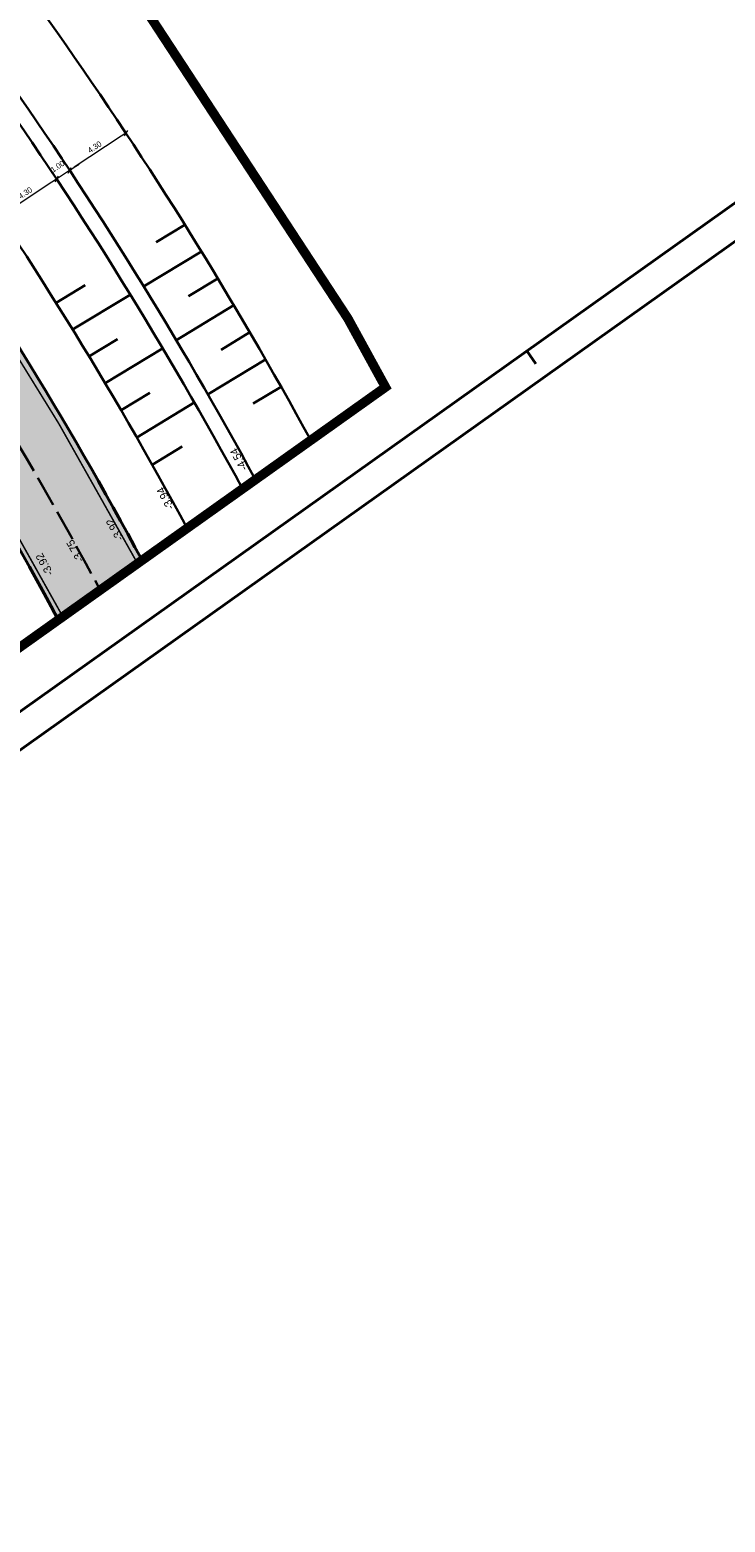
# Model space of a CAD drawing. Header units: metres. Extents: x 148316 to 148653, y 486436 to 486744.
# Tile 11 of 110: x 148483 to 148528, y 486436 to 486532. Entities that reach past the tile are written whole.
import ezdxf

# ---------------------------------------------------------------- set-up
doc = ezdxf.new("R2010")
doc.units = ezdxf.units.M
doc.header["$MEASUREMENT"] = 0
for name, pattern in [('3-3 (0.10)', [6, -3, 3]), ('assen', [2.5, 2, -0.5]), ('bladgr', [6.12, 4, -0.66, 0.07, -0.66, 0.07, -0.66])]:
    doc.linetypes.add(name, pattern=pattern)
doc.layers.get('Defpoints').update_dxf_attribs({"color": 253, "lineweight": 13})
for name, color, linetype, lineweight in [('BWR-alg-assenplan', 92, 'assen', 30), ('BWR-nieuw-belijning-3-3 streep dik 100', 51, '3-3 (0.10)', 0), ('WVB-alg-bladgrens', 2, 'bladgr', 53), ('WVB-alg-onderhoek', 7, 'Continuous', 30), ('WVB-alg-werkgrens', 6, 'Continuous', 53), ('WVB-dim-terr-maatvoering 018', 7, 'Continuous', 13), ('WVB-pen-dik 025', 1, 'Continuous', 30), ('WVB-pen-dik 035', 1, 'Continuous', 40), ('WVB-raster-20%', 254, 'Continuous', 30), ('WVB-tekst-dik 025', 1, 'Continuous', 30)]:
    doc.layers.add(name, color=color, linetype=linetype, lineweight=lineweight)
doc.styles.add('1 200   0.18', font='WORKING.shx', dxfattribs={"height": 0.36})
doc.styles.add('1 200   0.25', font='WORKING.shx', dxfattribs={"height": 0.5})
doc.dimstyles.new('TER 1 200', dxfattribs={"dimtxt": 0.36, "dimasz": 0.36, "dimexe": 0.18, "dimexo": 0.0625, "dimgap": 0.18, "dimtad": 1, "dimzin": 0, "dimdsep": 46, "dimtxsty": '1 200   0.18', "dimblk": 'TerminatorOpen_0.5', "dimcen": 0, "dimse1": 1, "dimse2": 1, "dimclrd": 256, "dimclre": 256, "dimclrt": 7, "dimazin": 0, "dimtfac": 1, "dimtdec": 0, "dimtmove": 1, "dimatfit": 1, "dimldrblk": 'TerminatorOpen_0.5', "dimfxl": 0.18, "dimfxlon": 1, "dimfrac": 2, "dimtolj": 1, "dimtzin": 0, "dimlwd": -1, "dimlwe": -1, "dimarcsym": 0})

# ---------------------------------------------------------------- blocks, each defined once
blk = doc.blocks.new('_Oblique_0.5')
at = {"color": 0, "linetype": 'ByBlock', "lineweight": -2}
for p, q in [((0, 0), (-1, 0)), ((0.5, 0.25), (-0.5, -0.25))]:
    blk.add_line(p, q, dxfattribs=at)
blk = doc.blocks.new('*D95')
at = {"layer": 'Defpoints', "color": 0, "lineweight": 40, "transparency": 16777216}
for p in [(148489.925, 486524.5), (148485.967, 486522.689), (148486.274, 486522.226)]:
    blk.add_point(p, dxfattribs=at)
at = {"layer": 'WVB-dim-terr-maatvoering 018', "transparency": 16777216}
for p, q in [((148489.25, 486524.866), (148486.267, 486522.888)), ((148489.65, 486524.915), (148489.451, 486525.215)), ((148486.066, 486522.539), (148485.867, 486522.839))]:
    blk.add_line(p, q, dxfattribs=at)
at = {"layer": 'WVB-dim-terr-maatvoering 018', "transparency": 16777216, "xscale": 0.36, "yscale": 0.36, "zscale": 0.36}
for p, rotation in [((148489.551, 486525.065), 33.54311262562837), ((148485.967, 486522.689), 213.5431126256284)]:
    blk.add_blockref('_Oblique_0.5', p, dxfattribs=dict(at, rotation=rotation))
at = {"layer": 'WVB-dim-terr-maatvoering 018', "color": 7, "transparency": 16777216, "insert": (148487.56, 486524.177), "char_height": 0.36, "attachment_point": 5, "rotation": 33.54311, "style": '1 200   0.18'}
blk.add_mtext('\\A1;\\C7;4.30', dxfattribs=at)
blk = doc.blocks.new('TerminatorOpen_0.5')
at = {"color": 0, "linetype": 'ByBlock', "lineweight": -2}
for q in [(-1, 0.25), (-1, 0), (-1, -0.25)]:
    blk.add_line((0, 0), q, dxfattribs=at)
blk = doc.blocks.new('*D84')
at = {"layer": 'Defpoints', "color": 0, "lineweight": 40, "transparency": 16777216}
for p in [(148485.133, 486522.137), (148486.274, 486522.226), (148485.439, 486521.676)]:
    blk.add_point(p, dxfattribs=at)
at = {"layer": 'WVB-dim-terr-maatvoering 018', "transparency": 16777216}
for p, q in [((148485.967, 486522.689), (148485.133, 486522.137)), ((148486.066, 486522.539), (148485.867, 486522.839)), ((148486.267, 486522.888), (148486.567, 486523.087)), ((148484.833, 486521.938), (148484.533, 486521.739)), ((148485.233, 486521.987), (148485.034, 486522.287))]:
    blk.add_line(p, q, dxfattribs=at)
at = {"layer": 'WVB-dim-terr-maatvoering 018', "transparency": 16777216, "xscale": 0.36, "yscale": 0.36, "zscale": 0.36}
for p, rotation in [((148485.967, 486522.689), 213.5431126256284), ((148485.133, 486522.137), 33.54311262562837)]:
    blk.add_blockref('_Oblique_0.5', p, dxfattribs=dict(at, rotation=rotation))
at = {"layer": 'WVB-dim-terr-maatvoering 018', "color": 7, "transparency": 16777216, "insert": (148485.202, 486522.938), "char_height": 0.36, "attachment_point": 5, "rotation": 33.54311, "style": '1 200   0.18'}
blk.add_mtext('\\A1;\\C7;1.00', dxfattribs=at)
blk = doc.blocks.new('*D85')
at = {"layer": 'Defpoints', "color": 0, "lineweight": 40, "transparency": 16777216}
for p in [(148485.439, 486521.676), (148481.55, 486519.761), (148481.837, 486519.327)]:
    blk.add_point(p, dxfattribs=at)
at = {"layer": 'WVB-dim-terr-maatvoering 018', "transparency": 16777216}
for p, q in [((148484.833, 486521.938), (148481.85, 486519.96)), ((148485.233, 486521.987), (148485.034, 486522.287)), ((148481.649, 486519.611), (148481.45, 486519.911))]:
    blk.add_line(p, q, dxfattribs=at)
at = {"layer": 'WVB-dim-terr-maatvoering 018', "transparency": 16777216, "xscale": 0.36, "yscale": 0.36, "zscale": 0.36}
for p, rotation in [((148485.133, 486522.137), 33.54311262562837), ((148481.55, 486519.761), 213.5431126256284)]:
    blk.add_blockref('_Oblique_0.5', p, dxfattribs=dict(at, rotation=rotation))
at = {"layer": 'WVB-dim-terr-maatvoering 018', "color": 7, "transparency": 16777216, "insert": (148483.143, 486521.249), "char_height": 0.36, "attachment_point": 5, "rotation": 33.54311, "style": '1 200   0.18'}
blk.add_mtext('\\A1;\\C7;4.30', dxfattribs=at)

msp = doc.modelspace()

# ---------------------------------------------------------------- hatches: boundary and pattern name
at = {"layer": 'WVB-raster-20%', "linetype": 'Continuous'}
h = msp.add_hatch(color=256, dxfattribs=at)
h.paths.add_polyline_path([(148485.248, 486494.021), (148490.587, 486497.821, 0.030294), (148474.48, 486523.909), (148466.48, 486535.266, -0.024922), (148463.817, 486539.477), (148455.152, 486554.824, 0.02492), (148452.49, 486559.034), (148447.955, 486565.488, -0.226941), (148446.256, 486575.707, 0.040806), (148446.774, 486578.262, -0.05017), (148447.425, 486581.193), (148424.83, 486565.13, -0.034377), (148426.441, 486564.782, 0.037758), (148428.803, 486564.288, -0.200125), (148438.79, 486558.496), (148443.102, 486552.391, 0.024922), (148446.17, 486548.467), (148449.667, 486544.426), (148443.713, 486541.953, -0.35161), (148426.884, 486546.838), (148415.726, 486562.733), (148412.047, 486560.142), (148425.048, 486541.621, 0.352097), (148442.501, 486536.571), (148445.29, 486537.735, -0.351633), (148459.723, 486533.572), (148469.166, 486520.165, -0.031129)])
h.paths.add_polyline_path([(148441.898, 486567.124), (148450.11, 486555.467, -0.024922), (148450.908, 486554.203), (148453.036, 486550.436, -0.904988), (148451.409, 486549.29), (148448.577, 486552.562, -0.024922), (148447.657, 486553.739), (148439.445, 486565.396, -0.422856), (148439.711, 486566.806, 0.014709), (148440.481, 486567.348, -0.422856)], flags=16)

# ---------------------------------------------------------------- linework, layer by layer
at = {"layer": 'BWR-alg-assenplan', "extrusion": (0, 0, -1)}
msp.add_arc((-148267.441, 486378.065), 250, 144.83825, 151.87325, dxfattribs=at)
at = {"layer": 'BWR-nieuw-belijning-3-3 streep dik 100', "color": 7, "linetype": '3-3 (0.10)', "lineweight": 0, "const_width": 0.1, "flags": 128}
for points in [[(148474.194, 486523.707, -0.030337), (148490.299, 486497.617)], [(148469.452, 486520.367, -0.031083), (148485.535, 486494.226)]]:
    msp.add_lwpolyline(points, format="xyb", dxfattribs=at)
at = {"layer": 'WVB-alg-bladgrens', "linetype": 'bladgr'}
msp.add_line((148413.773, 486443.15), (148504.651, 486507.831), dxfattribs=at)
at = {"layer": 'WVB-alg-onderhoek', "lineweight": 40}
msp.add_line((148413.612, 486436.479), (148653.138, 486606.958), dxfattribs=at)
at = {"layer": 'WVB-alg-onderhoek', "lineweight": 40, "flags": 128}
msp.add_lwpolyline([(148415.711, 486440.428), (148650.349, 486607.428), (148555.136, 486741.204), (148320.498, 486574.204)], close=True, dxfattribs=at)
msp.add_lwpolyline([(148515.106, 486511.171), (148515.686, 486510.356)], dxfattribs=at)
at = {"layer": 'WVB-alg-werkgrens', "const_width": 0.6, "flags": 128}
msp.add_lwpolyline([(148397.936, 486549.438), (148405.482, 486505.39), (148415.064, 486470.684), (148423.293, 486449.926), (148506.104, 486508.865), (148503.707, 486513.24), (148481.942, 486546.496), (148467.069, 486571.104), (148465.646, 486580.023), (148463.023, 486584.396), (148459.628, 486589.156), (148467.816, 486596.834), (148463.424, 486603.18), (148478.017, 486613.277), (148497.467, 486632.243), (148554.728, 486672.795)], dxfattribs=at)
at = {"layer": 'WVB-pen-dik 025', "lineweight": 30}
for p, q in [((148477.189, 486542.811), (148485.19, 486531.453)), ((148493.317, 486519.211), (148491.492, 486518.105)), ((148494.371, 486517.511), (148490.686, 486515.277)), ((148485.107, 486514.234), (148486.967, 486515.361)), ((148495.411, 486515.803), (148493.546, 486514.672)), ((148486.161, 486512.534), (148489.831, 486514.759)), ((148496.439, 486514.088), (148492.744, 486511.847)), ((148497.454, 486512.364), (148495.619, 486511.252)), ((148487.202, 486510.827), (148489.013, 486511.925)), ((148488.23, 486509.111), (148491.889, 486511.329)), ((148498.456, 486510.633), (148494.802, 486508.417)), ((148489.244, 486507.387), (148491.087, 486508.504)), ((148499.446, 486508.894), (148497.666, 486507.815)), ((148490.245, 486505.655), (148493.947, 486507.899)), ((148491.232, 486503.914), (148493.141, 486505.072))]:
    msp.add_line(p, q, dxfattribs=at)
at = {"layer": 'WVB-pen-dik 025', "lineweight": 30, "extrusion": (0, 0, -1)}
for radius, end in [(266.35, 151.42205), (261.05, 151.56208), (262.05, 151.53522), (256.75, 151.67996)]:
    msp.add_arc((-148267.441, 486378.065), radius, 144.83825, end, dxfattribs=at)
at = {"layer": 'WVB-pen-dik 035', "extrusion": (0, 0, -1)}
for radius, end in [(253.25, 151.77889), (246.75, 151.97013)]:
    msp.add_arc((-148267.441, 486378.065), radius, 144.83825, end, dxfattribs=at)

# ---------------------------------------------------------------- texts
at = {"layer": 'WVB-tekst-dik 025', "linetype": 'Continuous', "char_height": 0.5, "attachment_point": 7, "line_spacing_factor": 0.6, "style": '1 200   0.25'}
for s, insert, rotation in [('-4.54', (148497.336, 486503.694), 118.42268), ('-3.94', (148492.656, 486501.212), 118.42268), ('-3.92', (148489.439, 486499.236), 119.36153), ('-3.75', (148486.921, 486497.868), 119.36153), ('-3.92', (148484.962, 486497.008), 119.36153)]:
    msp.add_mtext(s, dxfattribs=dict(at, insert=insert, rotation=rotation))

# ---------------------------------------------------------------- dimensions: what is measured, and where the dimension line sits
at = {"layer": 'WVB-dim-terr-maatvoering 018'}
for base, p1, p2, picture, middle in [((148485.967, 486522.689), (148489.925, 486524.5), (148486.274, 486522.226), '*D95', (148487.56, 486524.177)), ((148485.133, 486522.137), (148486.274, 486522.226), (148485.439, 486521.676), '*D84', (148485.202, 486522.938)), ((148481.55, 486519.761), (148485.439, 486521.676), (148481.837, 486519.327), '*D85', (148483.143, 486521.249))]:
    dim = msp.add_linear_dim(base=base, p1=p1, p2=p2, angle=213.54311, text='\\C7;<>', dimstyle='TER 1 200', override={"dimblk": '_Oblique_0.5', "dimse1": 0, "dimse2": 0, "dimtdec": 2, "dimtmove": 2}, dxfattribs=at)
    dim.commit()
    dim.dimension.update_dxf_attribs({"geometry": picture, "text_midpoint": middle})

doc.saveas('drawing.dxf')
